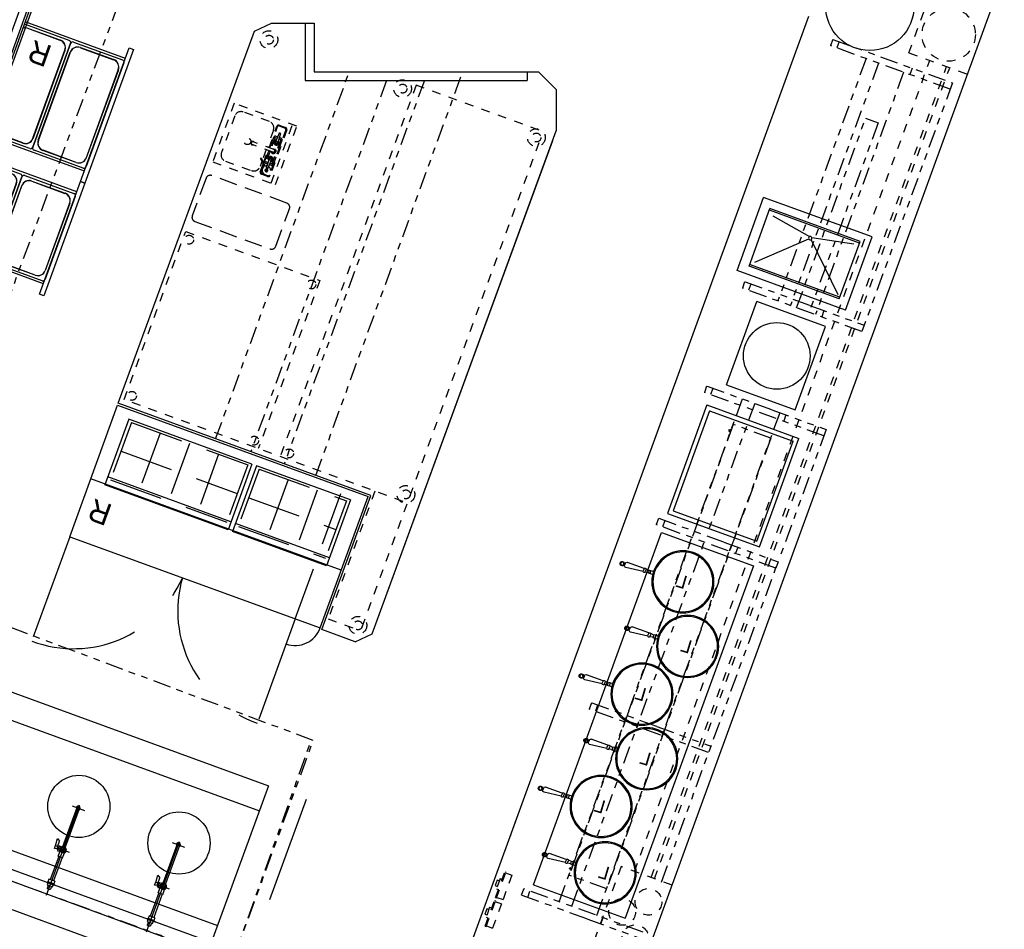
# Model space of a CAD drawing. Header units: inches. Extents: x -119 to 3951, y 0 to 4293.
# Tile 41 of 68: x 803 to 1025, y 2726 to 2931. Entities that reach past the tile are written whole.
import ezdxf

# ---------------------------------------------------------------- set-up
doc = ezdxf.new("R2010")
doc.units = ezdxf.units.IN
doc.header["$LTSCALE"] = 48
doc.header["$MEASUREMENT"] = 0
for name, pattern in [('A1-DASH', [0.2383, 0.0833, -0.031, 0.031, -0.031, 0.031, -0.031]), ('CENTER', [2, 1.25, -0.25, 0.25, -0.25]), ('DASHED', [0.75, 0.5, -0.25]), ('HIDDEN', [0.375, 0.25, -0.125]), ('L-DASH', [0.1249, 0.0833, -0.0416]), ('S-DASH', [0.082, 0.041, -0.041])]:
    doc.linetypes.add(name, pattern=pattern)
for name, color, linetype in [('200', 2, 'CONTINUOUS'), ('201', 2, 'HIDDEN'), ('204', 6, 'CONTINUOUS'), ('205', 1, 'CENTER'), ('206', 1, 'DASHED'), ('770', 7, 'CONTINUOUS'), ('FS-CLRNC', 1, 'DASHED'), ('FS-DSH01', 1, 'S-DASH'), ('FS-DSH03', 1, 'L-DASH'), ('FS-DSHA1', 4, 'A1-DASH'), ('FS-EQCTR', 4, 'CONTINUOUS'), ('FS-EQDTL', 8, 'CONTINUOUS'), ('FS-EQNTS', 3, 'CONTINUOUS'), ('FS-EQPMT', 2, 'CONTINUOUS'), ('FS-HDS01', 6, 'A1-DASH'), ('TXT', 5, 'CONTINUOUS')]:
    doc.layers.add(name, color=color, linetype=linetype)
doc.styles.add('PANS', font='MONOSIMP.SHX', dxfattribs={"height": 3})
doc.styles.add('TXP1-05', font='ARCHTXP1', dxfattribs={"height": 5})

# ---------------------------------------------------------------- blocks, each defined once
blk = doc.blocks.new('e2d0104p')
at = {"layer": 'FS-DSH03'}
for p, q in [((10, 0), (1, 0)), ((0, -1), (0, -19)), ((11, -19), (11, -1)), ((1, -20), (10, -20))]:
    blk.add_line(p, q, dxfattribs=at)
for centre, start, end in [((1, -1), 90, 180), ((10, -1), 0, 90), ((1, -19), 180, 270), ((10, -19), 270, 0)]:
    blk.add_arc(centre, 1, start, end, dxfattribs=at)
blk = doc.blocks.new('FS4750P')
at = {"layer": '200'}
for p, q in [((1.01, -1.34), (-1.01, -1.34)), ((-1.01, -1.34), (-0.68, -1.49)), ((-0.7, -1.49), (0.7, -1.49)), ((-0.7, -2.13), (-0.7, -1.49)), ((-0.7, -2.13), (0.7, -2.13)), ((-0.41, -7.71), (-0.41, -2.13)), ((0.41, -7.71), (0.41, -2.13)), ((1.01, -1.34), (0.68, -1.49)), ((0.7, -2.13), (0.7, -1.49)), ((-0.54, -7.71), (0.53, -7.71)), ((-0.54, -7.71), (-0.54, -8.86)), ((0.53, -7.71), (0.53, -8.93)), ((0.69, -9.98), (0.69, -8.81)), ((1.06, -8.81), (0.69, -8.81)), ((1.06, -9.98), (1.06, -8.81)), ((-0.32, -9.41), (-0.32, -19.41)), ((0.32, -19.41), (0.32, -9.41)), ((0.53, -8.93), (0.69, -8.93)), ((0.61, -9.86), (0.69, -9.86)), ((1.06, -9.98), (0.69, -9.98)), ((1.06, -8.87), (1.19, -8.97)), ((1.06, -9.92), (1.19, -9.82)), ((1.19, -8.97), (1.19, -9.82)), ((1.34, -9.26), (1.19, -9.26)), ((1.34, -9.54), (1.19, -9.54)), ((1.34, -9.14), (1.9, -9.05)), ((1.34, -9.14), (1.34, -9.65)), ((1.34, -9.65), (1.9, -9.75)), ((1.39, -9.66), (1.39, -11.01)), ((2.03, -11.4), (1.39, -11.01)), ((1.9, -9.05), (1.9, -10)), ((1.9, -10), (2.03, -11.4))]:
    blk.add_line(p, q, dxfattribs=at)
for centre, radius, start, end in [((0, -9.4), 0.764, 134.9074, 322.7336), ((0, -9.41), 0.615, 301.6303, 238.3697), ((0, -9.41), 0.322, 0, 180), ((0, -19.41), 0.46, 134.5303, 45.4697), ((0, -19.41), 0.322, 180, 0)]:
    blk.add_arc(centre, radius, start, end, dxfattribs=at)
at = {"layer": '201'}
for p, q in [((-0.37, 0), (0.38, 0)), ((-0.37, -0.78), (-0.37, 0)), ((0.38, -0.78), (0.38, 0)), ((-0.75, -1.21), (0.75, -1.21)), ((0.63, -0.78), (-0.62, -0.78)), ((-0.62, -0.78), (-0.62, -1.21)), ((-0.37, -1.34), (-0.37, -1.21)), ((0.38, -1.34), (0.38, -1.21)), ((0.63, -1.21), (0.63, -0.78))]:
    blk.add_line(p, q, dxfattribs=at)
at = {"layer": '204'}
blk.add_lwpolyline([(0.31, -9.89), (0.59, -9.41), (0.29, -8.9), (-0.29, -8.9), (-0.59, -9.41), (-0.31, -9.89)], dxfattribs=at)
at = {"layer": '205'}
for p, q in [((0, 1.43), (0, -20.24)), ((1.49, -9.4), (-1.49, -9.4)), ((1.49, -19.4), (-1.49, -19.4))]:
    blk.add_line(p, q, dxfattribs=at)
blk = doc.blocks.new('JRP0006P')
at = {"layer": '200'}
for p, q in [((86, -6), (9, -6)), ((9, -46), (9, -6)), ((86, -46), (86, -6)), ((86, -8.5), (9, -8.5)), ((86, -12.5), (9, -12.5)), ((86, -40), (9, -40)), ((86, -46), (9, -46))]:
    blk.add_line(p, q, dxfattribs=at)
for centre in [(23.5, -27), (47.5, -27), (71.5, -27)]:
    blk.add_circle(centre, 7, dxfattribs=at)
at = {"layer": '206'}
for p, q in [((95, 0), (0, 0)), ((0, -46), (0, 0)), ((95, -46), (95, 0))]:
    blk.add_line(p, q, dxfattribs=at)
at = {"layer": '770'}
for p, q in [((2.77, 2.77), (-2.77, -2.77)), ((-2.77, 2.77), (2.77, -2.77))]:
    blk.add_line(p, q, dxfattribs=at)
blk = doc.blocks.new('DELFIE~1')
at = {"layer": 'FS-EQDTL'}
for p, q in [((-56, 48.25), (-56, 75.25)), ((-56, 75.25), (-55, 75.25)), ((-55, 75.25), (-55, 48.25)), ((-55, 72.75), (-31, 72.75)), ((-55, 51.81), (-55, 71.69)), ((-54.49, 72.21), (-42.74, 72.21)), ((-52.6, 71.58), (-44.63, 71.58)), ((-52.6, 71.54), (-44.63, 71.54)), ((-42.23, 51.81), (-42.23, 71.7)), ((-42.23, 51.81), (-42.23, 71.7)), ((-42.23, 71.69), (-42.23, 51.81)), ((-42.23, 71.69), (-42.23, 51.81)), ((-41.73, 72.21), (-31, 72.21)), ((-39.82, 71.58), (-31.86, 71.58)), ((-39.82, 71.54), (-31.89, 71.54)), ((-54.37, 53.7), (-54.37, 69.8)), ((-54.33, 53.7), (-54.33, 69.8)), ((-42.9, 69.8), (-42.9, 53.7)), ((-42.86, 69.8), (-42.86, 53.7)), ((-41.6, 69.8), (-41.6, 53.7)), ((-41.56, 69.8), (-41.56, 53.7)), ((-42.74, 51.3), (-54.49, 51.3)), ((-44.63, 51.97), (-52.6, 51.97)), ((-44.63, 51.93), (-52.6, 51.93)), ((-41.72, 51.3), (-30.99, 51.3)), ((-39.82, 51.97), (-31.86, 51.97)), ((-39.82, 51.93), (-31.9, 51.93)), ((-55, 50.75), (-31, 50.75)), ((-56, 16.25), (-56, 48.25)), ((-55, 48.25), (-56, 48.25)), ((-56, 48.25), (-55, 48.25)), ((-55, 48.25), (-55, 16.25)), ((-55, 45.75), (-31, 45.75)), ((-55, 19.81), (-55, 44.69)), ((-54.49, 45.21), (-42.74, 45.21)), ((-52.6, 44.58), (-44.63, 44.58)), ((-52.6, 44.54), (-44.63, 44.54)), ((-42.23, 19.81), (-42.23, 44.7)), ((-42.23, 19.81), (-42.23, 44.7)), ((-42.23, 44.69), (-42.23, 19.81)), ((-42.23, 44.69), (-42.23, 19.81)), ((-41.73, 45.21), (-31, 45.21)), ((-39.82, 44.58), (-31.86, 44.58)), ((-39.82, 44.54), (-31.89, 44.54)), ((-54.37, 21.7), (-54.37, 42.8)), ((-54.33, 21.7), (-54.33, 42.8)), ((-42.9, 42.8), (-42.9, 21.7)), ((-42.86, 42.8), (-42.86, 21.7)), ((-41.6, 42.8), (-41.6, 21.7)), ((-41.56, 42.8), (-41.56, 21.7)), ((-44.63, 19.97), (-52.6, 19.97)), ((-39.82, 19.97), (-31.86, 19.97)), ((-55, 18.75), (-31, 18.75)), ((-42.74, 19.3), (-54.49, 19.3)), ((-44.63, 19.93), (-52.6, 19.93)), ((-41.72, 19.3), (-30.99, 19.3)), ((-39.82, 19.93), (-31.9, 19.93)), ((-55, 16.25), (-56, 16.25))]:
    blk.add_line(p, q, dxfattribs=at)
for centre, radius, start, end in [((-54.49, 71.7), 0.513, 90, 180), ((-52.6, 69.8), 1.78, 90, 180), ((-52.6, 69.8), 1.74, 90, 180), ((-44.63, 69.8), 1.78, 0, 90), ((-44.63, 69.8), 1.74, 0, 90), ((-42.74, 71.7), 0.513, 0, 90), ((-41.72, 71.7), 0.513, 90, 180), ((-39.82, 69.8), 1.78, 90, 180), ((-39.82, 69.8), 1.74, 90, 180), ((-31.86, 69.8), 1.74, 60.3561, 91.055), ((-31.86, 69.8), 1.78, 61.0781, 90), ((-52.6, 53.7), 1.78, 180, 270), ((-52.6, 53.7), 1.74, 180, 270), ((-44.63, 53.7), 1.78, 270, 360), ((-44.63, 53.7), 1.74, 270, 360), ((-39.82, 53.7), 1.78, 180, 270), ((-39.82, 53.7), 1.74, 180, 270), ((-54.49, 51.81), 0.513, 180, 270), ((-42.74, 51.81), 0.513, 270, 0), ((-41.72, 51.81), 0.513, 180, 270), ((-31.86, 53.7), 1.78, 268.69, 298.9219), ((-31.86, 53.7), 1.74, 269.8516, 299.6439), ((-54.49, 44.7), 0.513, 90, 180), ((-52.6, 42.8), 1.78, 90, 180), ((-52.6, 42.8), 1.74, 90, 180), ((-44.63, 42.8), 1.78, 0, 90), ((-44.63, 42.8), 1.74, 0, 90), ((-42.74, 44.7), 0.513, 0, 90), ((-41.72, 44.7), 0.513, 90, 180), ((-39.82, 42.8), 1.78, 90, 180), ((-39.82, 42.8), 1.74, 90, 180), ((-31.86, 42.8), 1.74, 60.3561, 91.055), ((-31.86, 42.8), 1.78, 61.0781, 90), ((-52.6, 21.7), 1.78, 180, 270), ((-52.6, 21.7), 1.74, 180, 270), ((-44.63, 21.7), 1.78, 270, 360), ((-44.63, 21.7), 1.74, 270, 360), ((-39.82, 21.7), 1.78, 180, 270), ((-39.82, 21.7), 1.74, 180, 270), ((-31.86, 21.7), 1.78, 268.69, 298.9219), ((-31.86, 21.7), 1.74, 269.8516, 299.6439), ((-54.49, 19.81), 0.513, 180, 270), ((-42.74, 19.81), 0.513, 270, 0), ((-41.72, 19.81), 0.513, 180, 270)]:
    blk.add_arc(centre, radius, start, end, dxfattribs=at)
at = {"layer": 'FS-EQPMT'}
for p, q in [((-31, 75.25), (-31, 0)), ((0, 75.25), (-31, 75.25)), ((-30.5, 74.75), (-30.5, 0.5)), ((-0.5, 74.75), (-30.5, 74.75)), ((-0.5, 74.75), (-0.5, 0.5)), ((0, 75.25), (0, 0)), ((0, 0), (-31, 0)), ((-0.5, 0.5), (-30.5, 0.5))]:
    blk.add_line(p, q, dxfattribs=at)
blk = doc.blocks.new('RAW01P')
at = {"layer": '200'}
for p, q in [((0, -26), (0, 0)), ((0, 0), (17.5, 0)), ((17.5, -26), (17.5, 0)), ((1.875, -23.812), (1.875, -2.187)), ((1.875, -2.187), (15.625, -2.187)), ((2.25, -23.812), (2.25, -2.187)), ((15.25, -23.812), (15.25, -2.187)), ((15.625, -23.812), (15.625, -2.187)), ((3.118, -3.109), (12.235, -12.735)), ((14.352, -3.359), (12.765, -12.735)), ((2.665, -23.266), (12.235, -13.265)), ((12.125, -13), (12.125, -13)), ((12.765, -13.265), (14.602, -22.638)), ((1.875, -23.812), (15.625, -23.812)), ((0, -26), (17.5, -26))]:
    blk.add_line(p, q, dxfattribs=at)
for start, end in [(0, 180), (180, 0)]:
    blk.add_arc((12.5, -13), 0.375, start, end, dxfattribs=at)
blk = doc.blocks.new('pan-lp')
at = {"layer": 'FS-EQPMT'}
for p, q in [((8, 0.38), (7, 0.38)), ((7.62, 0.38), (7.62, -0.38)), ((8, 0.25), (8.75, 0.38)), ((8, -0.38), (8, 0.38)), ((8.75, 0.38), (8.75, 0)), ((8.75, -0.38), (8.75, 0)), ((9.25, 0.38), (13.23, 0.6)), ((9.25, 0.38), (9.25, 0)), ((9.25, -0.38), (9.25, 0)), ((13.62, 0.23), (13.62, 0)), ((13.65, 0.06), (13.62, 0.06)), ((13.62, -0.23), (13.62, 0)), ((7, -0.38), (8, -0.38)), ((8, -0.25), (8.75, -0.38)), ((9.25, -0.38), (13.23, -0.6)), ((13.65, -0.06), (13.62, -0.06))]:
    blk.add_line(p, q, dxfattribs=at)
for centre, radius in [((0, 0), 7), ((0, 0), 6.75), ((14.25, 0), 0.375)]:
    blk.add_circle(centre, radius, dxfattribs=at)
for centre, radius, start, end in [((9, 0.19), 0.312, 36.8699, 143.1301), ((13.25, 0.23), 0.375, 0, 93.2705), ((13.65, 0.19), 0.125, 270, 342.5424), ((14.25, 0), 0.5, 197.4576, 162.5424), ((9, -0.19), 0.312, 216.8699, 323.1301), ((13.25, -0.23), 0.375, 266.7295, 0), ((13.65, -0.19), 0.125, 17.4576, 90)]:
    blk.add_arc(centre, radius, start, end, dxfattribs=at)
at = {"layer": 'FS-EQPMT', "style": 'PANS'}
blk.add_text('L', height=3, dxfattribs=at).set_placement((-1, -1.5))
blk = doc.blocks.new('SEG026P')
at = {"layer": '200'}
for p, q in [((26, 0), (0, 0)), ((0, -22.02), (0, 0)), ((26, -22.02), (26, 0)), ((0, -22.02), (26, -22.02))]:
    blk.add_line(p, q, dxfattribs=at)
at = {"layer": '204'}
for p, q in [((25, -1), (1, -1)), ((1, -21.02), (1, -1)), ((25, -21.02), (25, -1)), ((1, -21.02), (25, -21.02))]:
    blk.add_line(p, q, dxfattribs=at)
blk = doc.blocks.new('JRC0008P')
at = {"layer": '770'}
for p, q in [((-2.77, 2.77), (2.77, -2.77)), ((2.77, 2.77), (-2.77, -2.77))]:
    blk.add_line(p, q, dxfattribs=at)
at = {"layer": 'FS-CLRNC'}
for p, q in [((0, -35), (0, 0)), ((44, 0), (0, 0)), ((44, -35), (44, 0))]:
    blk.add_line(p, q, dxfattribs=at)
at = {"layer": 'FS-EQPMT'}
for p, q in [((4, -35), (4, -4)), ((4, -4), (12.45, -4)), ((12.45, -4), (17.7, -4)), ((17.17, -4), (40, -4)), ((40, -35), (40, -4)), ((4, -6.37), (40, -6.37)), ((4, -30.38), (28.13, -30.38)), ((4.96, -30.38), (4.1, -30.38)), ((6.29, -32.39), (6.29, -30.38)), ((28.13, -30.38), (40, -30.38)), ((4, -32.38), (28.13, -32.38)), ((4.96, -32.38), (4.04, -32.38)), ((28.12, -32.37), (28.21, -32.37)), ((28.21, -32.37), (40, -32.37)), ((4, -35), (40, -35))]:
    blk.add_line(p, q, dxfattribs=at)
at = {"layer": 'TXT'}
blk.add_point((46.34, -12.99), dxfattribs=at)
blk = doc.blocks.new('D7F1880P')
at = {"layer": 'FS-CLRNC'}
for p, q in [((0, -31.5), (0, -56.48)), ((54, -31.5), (54, -56.48))]:
    blk.add_line(p, q, dxfattribs=at)
for centre, radius, start, end in [((0.29, -29.71), 26.77, 269.3891, 356.1715), ((53.71, -29.71), 26.77, 183.8285, 270.6109), ((54, -31.5), 6, 270, 0)]:
    blk.add_arc(centre, radius, start, end, dxfattribs=at)
at = {"layer": 'FS-EQPMT'}
for p, q in [((0, 0), (60, 0)), ((0, -31.5), (0, 0)), ((60, -31.5), (60, 0)), ((32.95, -2.09), (3.43, -2.09)), ((3.43, -2.09), (3.43, -17.83)), ((32.95, -2.09), (32.95, -17.83)), ((34.05, -2.09), (34.05, -17.83)), ((56.57, -2.09), (34.05, -2.09)), ((56.57, -2.09), (56.57, -17.83)), ((60, -17.65), (0, -17.65)), ((32.95, -15.92), (3.43, -15.92)), ((56.57, -15.92), (34.05, -15.92)), ((32.95, -17.83), (3.43, -17.83)), ((56.57, -17.83), (34.05, -17.83))]:
    blk.add_line(p, q, dxfattribs=at)
at = {"layer": 'FS-EQPMT', "linetype": 'HIDDEN'}
for p, q in [((54, -31.5), (54, 0)), ((4.26, -2.58), (32.12, -2.58)), ((4.26, -2.58), (4.26, -16.31)), ((11.15, -2.58), (11.15, -16.31)), ((18.15, -2.58), (18.15, -16.31)), ((25.15, -2.58), (25.15, -16.31)), ((32.12, -2.58), (32.12, -16.31)), ((34.87, -2.58), (55.74, -2.58)), ((34.87, -2.58), (34.87, -16.31)), ((41.8, -2.58), (41.8, -16.31)), ((48.77, -2.58), (48.77, -16.31)), ((55.74, -2.58), (55.74, -16.31)), ((4.26, -9.44), (32.12, -9.44)), ((34.87, -9.44), (55.73, -9.44)), ((4.26, -16.31), (32.12, -16.31)), ((34.87, -16.31), (55.74, -16.31))]:
    blk.add_line(p, q, dxfattribs=at)
at = {"layer": 'FS-EQPMT', "linetype": 'Continuous'}
blk.add_line((0, -31.5), (60, -31.5), dxfattribs=at)
blk = doc.blocks.new('HTA062P')
at = {"layer": 'FS-DSHA1'}
for p, q in [((0, 0), (108, 0)), ((0, 0), (0, -9)), ((108, 0), (108, -9)), ((0, -9), (108, -9)), ((1.27, -9.31), (1.27, -9)), ((1.77, -9.31), (1.27, -9.31)), ((1.52, -9.31), (1.52, -9.56)), ((1.77, -9.31), (1.77, -9)), ((106.23, -9.31), (106.23, -9)), ((106.23, -9.31), (106.73, -9.31)), ((106.48, -9.31), (106.48, -9.56)), ((106.73, -9.31), (106.73, -9))]:
    blk.add_line(p, q, dxfattribs=at)

msp = doc.modelspace()

# ---------------------------------------------------------------- linework, layer by layer
at = {"layer": 'FS-DSH01'}
for p, q in [((1003.37, 2923.25), (1008.63, 2937.7)), ((941.62, 2738.97), (1008.07, 2921.54)), ((1003.37, 2923.25), (1016.53, 2918.46)), ((945.38, 2737.61), (1011.83, 2920.17)), ((946.09, 2737.35), (1012.54, 2919.92)), ((892.44, 2915.95), (861.85, 2832.35)), ((920.12, 2905.82), (892.44, 2915.95)), ((851.47, 2911.9), (846.66, 2898.75)), ((865.56, 2906.74), (851.47, 2911.9)), ((851.63, 2909.05), (848.62, 2900.83)), ((859.42, 2907.79), (853.55, 2909.94)), ((860.31, 2905.87), (858.92, 2902.05)), ((859.81, 2893.94), (864.62, 2907.09)), ((860.75, 2893.6), (865.56, 2906.74)), ((860.36, 2904.19), (859.5, 2901.84)), ((860.66, 2904.08), (859.8, 2901.73)), ((861.95, 2903.61), (860.01, 2898.32)), ((862.24, 2903.5), (860.31, 2898.22)), ((860.6, 2903.5), (860.79, 2902.99)), ((861.64, 2905.15), (860.79, 2903.17)), ((861.16, 2904.03), (860.82, 2904.15)), ((861.28, 2904.32), (860.92, 2904.45)), ((861.28, 2904.32), (860.92, 2904.45)), ((861.89, 2905.06), (861.26, 2902.99)), ((861.87, 2903.77), (861.53, 2903.89)), ((861.98, 2904.06), (861.62, 2904.19)), ((861.98, 2904.06), (861.62, 2904.19)), ((861.83, 2905.18), (861.76, 2905.21)), ((880.28, 2794.02), (920.46, 2903.85)), ((860.23, 2900.91), (855.53, 2902.63)), ((860.44, 2901.49), (855.75, 2903.21)), ((858.7, 2901.47), (857.82, 2899.06)), ((859.29, 2901.25), (858.43, 2898.9)), ((861.61, 2903.13), (861.15, 2902.86)), ((857.57, 2899.59), (857.38, 2899.51)), ((857.38, 2899.51), (858.65, 2896.78)), ((857.57, 2899.59), (858.84, 2896.87)), ((859.58, 2901.14), (858.72, 2898.8)), ((858.78, 2897.34), (859.41, 2899.41)), ((859.03, 2897.25), (859.88, 2899.24)), ((859.06, 2899.27), (859.52, 2899.54)), ((860.07, 2898.9), (859.88, 2899.41)), ((846.66, 2898.75), (860.75, 2893.6)), ((849.51, 2898.91), (855.38, 2896.76)), ((857.72, 2898.78), (857.31, 2897.65)), ((859.05, 2898.21), (858.69, 2898.34)), ((859.14, 2898.51), (858.8, 2898.64)), ((858.91, 2897.2), (858.84, 2897.22)), ((859.75, 2897.96), (859.39, 2898.09)), ((859.85, 2898.25), (859.51, 2898.37)), ((826.72, 2845.21), (840.57, 2883.06)), ((840.57, 2883.06), (870.75, 2872.02)), ((870.75, 2872.02), (856.9, 2834.17)), ((889.53, 2822.23), (826.72, 2845.21)), ((883.15, 2824.56), (872.63, 2795.81)), ((872.63, 2795.81), (878.66, 2793.6)), ((938.6, 2740.07), (921.19, 2692.23)), ((950.08, 2735.9), (938.6, 2740.07)), ((910.31, 2733.08), (912.41, 2738.87)), ((911.33, 2737.35), (910.5, 2735.08)), ((910.54, 2733), (912.65, 2738.78)), ((911.33, 2737.35), (911.8, 2737.18)), ((914, 2738.12), (912, 2732.63)), ((912.41, 2738.87), (912.65, 2738.78)), ((912.59, 2738.63), (914, 2738.12)), ((910.67, 2737), (910.22, 2735.78)), ((910.22, 2735.78), (910.69, 2735.61)), ((910.5, 2735.08), (910.97, 2734.91)), ((911.14, 2736.83), (910.67, 2737)), ((910.31, 2733.08), (910.54, 2733)), ((910.59, 2733.14), (912, 2732.63)), ((908.33, 2730.58), (907.89, 2729.36)), ((907.97, 2726.66), (910.07, 2732.45)), ((908.99, 2730.93), (908.17, 2728.66)), ((908.2, 2726.58), (910.31, 2732.36)), ((908.8, 2730.41), (908.33, 2730.58)), ((908.99, 2730.93), (909.46, 2730.76)), ((911.67, 2731.7), (909.67, 2726.21)), ((910.07, 2732.45), (910.31, 2732.36)), ((910.26, 2732.21), (911.67, 2731.7)), ((907.89, 2729.36), (908.36, 2729.19)), ((908.17, 2728.66), (908.63, 2728.49)), ((907.97, 2726.66), (908.2, 2726.58)), ((908.26, 2726.72), (909.67, 2726.21))]:
    msp.add_line(p, q, dxfattribs=at)
for points in [[(863.32, 2905.9), (859.58, 2895.69, -0.414214), (859.02, 2895.43), (857.61, 2895.94, -0.414214), (857.35, 2896.5), (857.98, 2898.22, -0.414214)], [(863.14, 2905.96), (859.41, 2895.75, -0.414214), (859.09, 2895.6), (857.68, 2896.12, -0.414214), (857.53, 2896.44), (858.09, 2897.98, -0.414214)], [(859.33, 2901.9), (861.09, 2906.72, -0.414214), (861.65, 2906.98), (863.06, 2906.46, -0.414214), (863.32, 2905.9)], [(859.5, 2901.84), (861.26, 2906.65, -0.414214), (861.58, 2906.8), (862.99, 2906.28, -0.414214), (863.14, 2905.96)], [(858.08, 2898.5), (859.11, 2901.32, -0.414214)], [(858.19, 2898.26), (859.29, 2901.25, -0.414214)]]:
    msp.add_lwpolyline(points, format="xyb", dxfattribs=at)
for centre, radius in [((1012.33, 2927.38), 6), ((859.31, 2926.22), 2), ((859.31, 2926.22), 1), ((889.39, 2915.21), 2), ((889.39, 2915.21), 1), ((919.52, 2904.19), 2), ((854.47, 2903.35), 0.75), ((919.52, 2904.19), 1), ((861.02, 2903.08), 0.219), ((859.65, 2899.32), 0.219), ((841.34, 2881.19), 1), ((868.86, 2871.12), 1), ((828.47, 2846.03), 1), ((855.99, 2835.96), 1), ((863.85, 2833.08), 1), ((890.13, 2823.86), 2), ((890.13, 2823.86), 1), ((879.34, 2794.37), 2), ((879.34, 2794.37), 1), ((944.75, 2732.12), 3), ((938.81, 2729.84), 3), ((941.78, 2723.95), 3)]:
    msp.add_circle(centre, radius, dxfattribs=at)
for centre, radius, start, end in [((853.03, 2908.53), 1.5, 69.903, 159.903), ((858.9, 2906.38), 1.5, 339.903, 69.903), ((860.77, 2904.04), 0.438, 69.903, 159.903), ((861.02, 2903.08), 0.594, 91.5833, 48.2227), ((861.02, 2903.08), 0.531, 138.1733, 1.6326), ((860.77, 2904.04), 0.125, 69.903, 159.903), ((861.73, 2905.12), 0.0938, 69.903, 156.7232), ((861.8, 2905.09), 0.0938, 343.0828, 69.903), ((861.83, 2903.65), 0.125, 339.903, 69.903), ((861.83, 2903.65), 0.438, 339.903, 69.903), ((855.64, 2902.92), 0.406, 30.1878, 289.6181), ((855.64, 2902.92), 0.313, 69.903, 249.903), ((860.33, 2901.2), 0.594, 191.6598, 128.1461), ((860.33, 2901.2), 0.531, 195.9349, 123.8711), ((860.33, 2901.2), 0.375, 216.3457, 103.4603), ((860.33, 2901.2), 0.313, 249.903, 69.903), ((861.02, 2903.08), 0.375, 151.9112, 347.8948), ((861.02, 2903.08), 0.25, 153.5433, 346.2626), ((850.03, 2900.31), 1.5, 159.903, 249.903), ((859.65, 2899.32), 0.594, 271.5833, 228.2227), ((859.65, 2899.32), 0.531, 318.1733, 181.6326), ((859.65, 2899.32), 0.375, 331.9112, 167.8948), ((859.65, 2899.32), 0.25, 333.5433, 166.2626), ((855.9, 2898.17), 1.5, 249.903, 339.903), ((858.74, 2896.83), 0.96, 121.2042, 61.0097), ((858.84, 2898.75), 0.438, 159.903, 249.903), ((858.74, 2896.83), 0.328, 133.6523, 96.1536), ((858.74, 2896.83), 0.96, 79.6243, 108.6017), ((858.74, 2896.83), 0.211, 144.9126, 84.8933), ((858.74, 2896.83), 0.105, 204.903, 24.903), ((858.84, 2898.75), 0.125, 159.903, 249.903), ((858.87, 2897.31), 0.0938, 163.0828, 249.903), ((858.94, 2897.29), 0.0938, 249.903, 336.7232), ((859.9, 2898.37), 0.438, 249.903, 339.903), ((859.9, 2898.37), 0.125, 249.903, 339.903)]:
    msp.add_arc(centre, radius, start, end, dxfattribs=at)
at = {"layer": 'FS-DSHA1'}
for p, q in [((986.25, 2926.29), (985.74, 2924.88)), ((986.25, 2926.29), (1013.16, 2916.49)), ((987.66, 2925.78), (987.15, 2924.37)), ((1012.65, 2915.08), (985.74, 2924.88)), ((993.72, 2921.97), (973.86, 2867.41)), ((847.31, 2836.34), (877.41, 2919.02)), ((869.86, 2828.13), (902.95, 2919.02)), ((996.54, 2920.95), (976.68, 2866.38)), ((1002.18, 2918.89), (982.32, 2864.33)), ((1004.1, 2919.79), (1003.59, 2918.38)), ((885.8, 2917.02), (855.23, 2833.47)), ((894.31, 2917.02), (862.74, 2830.72)), ((1013.16, 2916.49), (992.79, 2860.52)), ((966.39, 2871.72), (965.88, 2870.31)), ((992.79, 2860.52), (965.88, 2870.31)), ((981.08, 2866.38), (966.39, 2871.72)), ((967.8, 2871.21), (967.29, 2869.8)), ((981.08, 2866.38), (993.3, 2861.93)), ((984.24, 2865.22), (983.73, 2863.81)), ((993.3, 2861.93), (992.79, 2860.52)), ((957.84, 2848.23), (957.33, 2846.82)), ((972.53, 2842.88), (957.84, 2848.23)), ((984.24, 2837.03), (957.33, 2846.82)), ((959.25, 2847.72), (958.74, 2846.31)), ((965.83, 2845.32), (955.54, 2817.07)), ((968.65, 2844.3), (958.36, 2816.04)), ((974.28, 2842.24), (964, 2813.99)), ((972.53, 2842.88), (984.75, 2838.44)), ((975.69, 2841.73), (975.18, 2840.32)), ((984.75, 2838.44), (974.47, 2810.18)), ((984.75, 2838.44), (984.24, 2837.03)), ((947, 2818.46), (946.49, 2817.05)), ((973.4, 2807.25), (946.49, 2817.05)), ((961.69, 2813.11), (947, 2818.46)), ((948.41, 2817.94), (947.9, 2816.53)), ((924.64, 2732.16), (954.48, 2814.14)), ((927.46, 2731.13), (957.3, 2813.11)), ((961.69, 2813.11), (973.91, 2808.66)), ((933.1, 2729.08), (962.93, 2811.06)), ((963.45, 2812.47), (962.93, 2811.06)), ((964.86, 2811.96), (964.34, 2810.55)), ((947.67, 2736.54), (973.95, 2808.77)), ((973.91, 2808.66), (973.4, 2807.25)), ((931.9, 2776.95), (931.38, 2775.54)), ((958.29, 2765.74), (931.38, 2775.54)), ((946.59, 2771.6), (931.9, 2776.95)), ((933.3, 2776.43), (932.79, 2775.02)), ((946.59, 2771.6), (958.81, 2767.15)), ((916.14, 2733.65), (916.65, 2735.06)), ((943.56, 2725.27), (916.65, 2735.06)), ((930.83, 2728.31), (916.14, 2733.65)), ((917.55, 2733.14), (918.06, 2734.55)), ((930.83, 2728.31), (943.05, 2723.86)), ((933.99, 2727.16), (934.51, 2728.56))]:
    msp.add_line(p, q, dxfattribs=at)
msp.add_lwpolyline([(978.09, 2865.87), (993.63, 2908.57), (996.45, 2907.54), (980.91, 2864.84)], dxfattribs=at)
msp.add_lwpolyline([(978.09, 2865.87), (993.63, 2908.57), (996.45, 2907.54), (980.91, 2864.84)], dxfattribs=at)
at = {"layer": 'FS-EQCTR'}
for p, q in [((932.67, 2688.06), (1024.84, 2941.29)), ((896.96, 2701.05), (980.85, 2931.54)), ((825.41, 2844.38), (856.05, 2928.12)), ((825.41, 2844.38), (856.05, 2928.12)), ((856.05, 2928.12), (859.9, 2929.91)), ((856.05, 2928.12), (859.9, 2929.91)), ((859.9, 2929.91), (869.47, 2929.91)), ((867.47, 2929.91), (867.47, 2917.02)), ((869.47, 2929.91), (869.47, 2919.02)), ((869.47, 2919.02), (919.98, 2919.02)), ((917.47, 2919.02), (917.47, 2917.02)), ((919.98, 2919.02), (923.98, 2915.02)), ((867.47, 2917.02), (917.47, 2917.02)), ((923.98, 2915.02), (923.98, 2905.69)), ((882.56, 2792.48), (923.98, 2905.69)), ((882.56, 2792.48), (923.2, 2903.55)), ((962.29, 2848.51), (969.13, 2867.3)), ((984.6, 2861.68), (969.13, 2867.3)), ((977.76, 2842.88), (984.6, 2861.68)), ((962.29, 2848.51), (977.76, 2842.88)), ((882.23, 2823.59), (825.41, 2844.38)), ((824.02, 2840.58), (824.28, 2841.29)), ((871.2, 2793.44), (882.23, 2823.59)), ((878.71, 2790.7), (871.2, 2793.44)), ((878.71, 2790.7), (871.2, 2793.44)), ((878.71, 2790.7), (882.56, 2792.48)), ((878.71, 2790.7), (882.56, 2792.48))]:
    msp.add_line(p, q, dxfattribs=at)
msp.add_circle((994.57, 2933.71), 9.93, dxfattribs=at)
at = {"layer": 'FS-EQPMT'}
for p, q in [((918.84, 2735.99), (947.7, 2815.3)), ((947.7, 2815.3), (968.38, 2807.78)), ((968.38, 2807.78), (939.51, 2728.47)), ((918.84, 2735.99), (939.51, 2728.47))]:
    msp.add_line(p, q, dxfattribs=at)
msp.add_circle((973.63, 2855.03), 7.5, dxfattribs=at)
for p in [(914.77, 2749.98), (913.7, 2747.05)]:
    msp.add_point(p, dxfattribs=at)
at = {"layer": 'FS-HDS01'}
for p, q in [((776.11, 2801.92), (830.35, 2947.39)), ((869.28, 2768.46), (727.54, 2821.36)), ((851.15, 2718.66), (709.51, 2770.21)), ((850.79, 2717.72), (868.86, 2768.61)), ((850.79, 2717.72), (869.28, 2768.46))]:
    msp.add_line(p, q, dxfattribs=at)

# ---------------------------------------------------------------- block references
at = {"layer": 'FS-DSH01', "rotation": 160.0000004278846}
msp.add_blockref('DELFIE~1', (781.75, 2958.45), dxfattribs=at)
at = {"layer": 'FS-DSHA1', "rotation": 250.0000004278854}
msp.add_blockref('HTA062P', (972.28, 2836.52), dxfattribs=at)
at = {"layer": 'FS-EQPMT'}
for name, p, rotation in [('JRC0008P', (763.84, 2919.48), 70.00000042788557), ('e2d0104p', (864.27, 2889.1), 249.9029802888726), ('RAW01P', (964.68, 2874.25), 70.00031988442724), ('SEG026P', (978.6, 2836.45), 250.0003198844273), ('JRP0006P', (851.86, 2711.94), 159.9076167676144), ('FS4750P', (809.72, 2734.99), 159.9076167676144), ('FS4750P', (832.26, 2726.74), 159.9076167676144)]:
    msp.add_blockref(name, p, dxfattribs=dict(at, rotation=rotation))
at = {"layer": 'FS-EQPMT', "xscale": -1, "rotation": 343.3108956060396}
for p in [(952.49, 2804.17), (953.55, 2789.64), (943.28, 2778.89), (944.34, 2764.35), (934.08, 2753.6), (935, 2738.66)]:
    msp.add_blockref('pan-lp', p, dxfattribs=at)
at = {"layer": 'FS-HDS01', "rotation": 340.0000004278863}
msp.add_blockref('D7F1880P', (825.24, 2843.91), dxfattribs=at)

# ---------------------------------------------------------------- texts
at = {"layer": 'FS-EQNTS', "style": 'TXP1-05'}
for rotation, p in [(160.4507, (810.77, 2924.67)), (159.903, (824.35, 2821.37))]:
    msp.add_text('R', height=5, rotation=rotation, dxfattribs=at).set_placement(p)

doc.saveas('drawing.dxf')
